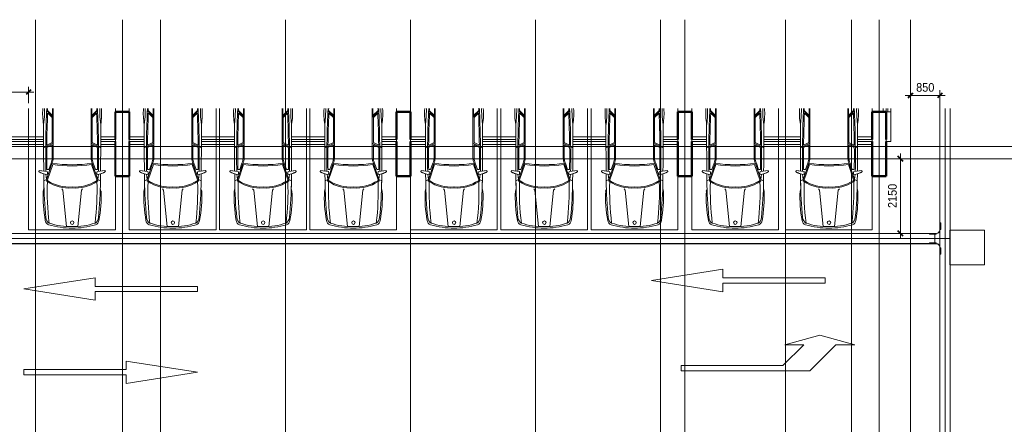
# Model space of a CAD drawing. Header units: millimetres. Extents: x 5617 to 102122, y -9330 to 63558.
# Tile 53 of 56: x 47260 to 75622, y 51895 to 63558. Entities that reach past the tile are written whole.
import ezdxf

# ---------------------------------------------------------------- set-up
doc = ezdxf.new("R2010")
doc.units = ezdxf.units.MM
for name, pattern in [('ADSK_Линия сетки', [25, 20, -2.5, 0, -2.5]), ('Линия сетки', [25, 20, -2.5, 0, -2.5]), ('Осевая', [14, 10, -2, 0, -2])]:
    doc.linetypes.add(name, pattern=pattern)
for name, color, linetype, lineweight in [('Кабельные лотки', 7, 'Continuous', 18), ('Обобщенные модели', 7, 'Continuous', 18), ('Окна', 7, 'Continuous', 18), ('Осевая линия', 7, 'Осевая', 18), ('Оси', 7, 'Continuous', 9), ('Парковка', 7, 'Continuous', 18), ('Перекрытия', 7, 'Continuous', 18), ('Размеры', 7, 'Continuous', 9), ('Размеры-100', 7, 'Continuous', 9), ('Соединительные детали кабельных лотков', 7, 'Continuous', 18), ('Стены разрез', 7, 'Continuous', 40), ('Элементы узлов', 7, 'Continuous', 18)]:
    doc.layers.add(name, color=color, linetype=linetype, lineweight=lineweight)
doc.styles.add('Arial', font='arial.ttf', dxfattribs={"width": 0.9, "height": 250})
doc.dimstyles.new('Основной_2_5_мм', dxfattribs={"dimscale": 304.8, "dimtxt": 255.06485, "dimasz": 0.463911, "dimexe": 0.492126, "dimexo": 0.492126, "dimgap": 0.098425, "dimtad": 1, "dimdec": 0, "dimdsep": 46, "dimtxsty": 'Arial', "dimblk1": 'OBLIQUE', "dimblk2": 'OBLIQUE', "dimsah": 1, "dimcen": 0.09, "dimdle": 0.492126, "dimazin": 2, "dimtfac": 1, "dimtdec": 4, "dimtix": 1, "dimtmove": 0, "dimatfit": 3, "dimfxl": 1, "dimtvp": 1, "dimtolj": 1, "dimtzin": 0, "dimlwd": 20, "dimlwe": 20, "dimarcsym": 2})

# ---------------------------------------------------------------- blocks, each defined once
blk = doc.blocks.new('105_Приямок_C крышкой - 1000x1000-4589793-МКСС_LB02_-11_400__Кабельные конструкции_Лотки_4')
at = {"layer": 'Обобщенные модели', "color": 254, "true_color": 0xcccccc}
for p, q in [((-500, -500), (-500, 500)), ((-500, 500), (500, 500)), ((500, 500), (500, -500)), ((500, -500), (-500, -500))]:
    blk.add_line(p, q, dxfattribs=at)
blk = doc.blocks.new('CP_ДШ_Hanytex_TopJoint 24C - CP_ДШ_Hanytex_TopJoint 24C-3950256-МКСС_LB02_-11_400__Кабельные конструкции_Лотки_4')
at = {"layer": 'Обобщенные модели', "color": 254, "true_color": 0xcccccc}
for p, q in [((6250, 110), (6151, 110)), ((6250, 25), (6151, 25)), ((6250, 110), (6250, -110)), ((6250, -25), (6250, 25)), ((6151, -25), (6250, -25)), ((6250, -110), (6151, -110))]:
    blk.add_line(p, q, dxfattribs=at)
blk = doc.blocks.new('CP_ДШ_Hanytex_TopJoint 24C_Половина - CP_ДШ_Hanytex_TopJoint 24C_Половина-3652637-МКСС_LB02_-11_400__Кабельные конструкции_Лотки_4')
at = {"layer": 'Обобщенные модели', "color": 254, "true_color": 0xcccccc}
for p, q in [((0, -25), (0, 110)), ((850, 110), (0, 110)), ((850, 110), (850, -25)), ((850, -25), (0, -25))]:
    blk.add_line(p, q, dxfattribs=at)
blk = doc.blocks.new('CP_ДШ_Hanytex_TopJoint 24C - CP_ДШ_Hanytex_TopJoint 24C-3950257-МКСС_LB02_-11_400__Кабельные конструкции_Лотки_4')
at = {"layer": 'Обобщенные модели', "color": 254, "true_color": 0xcccccc}
for p, q in [((0, -110), (0, 110)), ((432, 110), (0, 110)), ((432, 25), (0, 25)), ((0, 25), (0, -25)), ((3132, 110), (2076, 110)), ((3132, 25), (2076, 25)), ((5200, 110), (4776, 110)), ((5200, 25), (4776, 25)), ((5200, 110), (5200, -110)), ((5200, -25), (5200, 25)), ((0, -25), (432, -25)), ((432, -110), (0, -110)), ((2076, -25), (3132, -25)), ((3132, -110), (2076, -110)), ((4776, -25), (5200, -25)), ((5200, -110), (4776, -110))]:
    blk.add_line(p, q, dxfattribs=at)
blk = doc.blocks.new('CP_ДШ_Hanytex_TopJoint 24C - CP_ДШ_Hanytex_TopJoint 24C-3950258-МКСС_LB02_-11_400__Кабельные конструкции_Лотки_4')
at = {"layer": 'Обобщенные модели', "color": 254, "true_color": 0xcccccc}
for p, q in [((0, -110), (0, 110)), ((432, 110), (0, 110)), ((432, 25), (0, 25)), ((0, 25), (0, -25)), ((3032, 110), (2076, 110)), ((3032, 25), (2076, 25)), ((5632, 110), (4676, 110)), ((5632, 25), (4676, 25)), ((7700, 110), (7276, 110)), ((7700, 25), (7276, 25)), ((7700, 110), (7700, -110)), ((7700, -25), (7700, 25)), ((0, -25), (432, -25)), ((432, -110), (0, -110)), ((2076, -25), (3032, -25)), ((3032, -110), (2076, -110)), ((4676, -25), (5632, -25)), ((5632, -110), (4676, -110)), ((7276, -25), (7700, -25)), ((7700, -110), (7276, -110))]:
    blk.add_line(p, q, dxfattribs=at)
blk = doc.blocks.new('CP_ДШ_Hanytex_TopJoint 24C - CP_ДШ_Hanytex_TopJoint 24C-3950259-МКСС_LB02_-11_400__Кабельные конструкции_Лотки_4')
at = {"layer": 'Обобщенные модели', "color": 254, "true_color": 0xcccccc}
for p, q in [((0, -110), (0, 110)), ((3932, 110), (0, 110)), ((3932, 25), (0, 25)), ((0, 25), (0, -25)), ((6000, 110), (5576, 110)), ((6000, 25), (5576, 25)), ((6000, 110), (6000, -110)), ((6000, -25), (6000, 25)), ((0, -25), (3932, -25)), ((3932, -110), (0, -110)), ((5576, -25), (6000, -25)), ((6000, -110), (5576, -110))]:
    blk.add_line(p, q, dxfattribs=at)
blk = doc.blocks.new('199_Парковочные места 3 класса и МГН - Средний класс-5604842-МКСС_LB02_-11_400__Кабельные конструкции_Лотки_4')
at = {"layer": 'Парковка', "color": 254, "true_color": 0xcccccc}
for p, q in [((0, 3499), (0, 0)), ((2500, 0), (2500, 3499)), ((0, 0), (2500, 0))]:
    blk.add_line(p, q, dxfattribs=at)
at = {"layer": 'Элементы узлов', "color": 254, "true_color": 0xcccccc}
for p, q in [((459, 3499), (453, 3260)), ((708, 3249), (522, 3435)), ((688, 3297), (542, 3443)), ((688, 3297), (688, 3499)), ((708, 2069), (708, 3499)), ((1800, 2069), (1800, 3499)), ((1800, 3249), (1986, 3435)), ((1820, 3297), (1820, 3499)), ((1820, 3297), (1966, 3443)), ((2049, 3499), (2054, 3260)), ((453, 3260), (432, 3033)), ((678, 3237), (549, 3366)), ((678, 2516), (678, 3237)), ((1830, 3237), (1959, 3366)), ((1830, 2516), (1830, 3237)), ((2054, 3260), (2076, 3033)), ((708, 2497), (432, 2363)), ((678, 2449), (523, 2374)), ((678, 2516), (524, 2441)), ((678, 2069), (678, 2449)), ((1800, 2497), (2076, 2363)), ((1830, 2516), (1984, 2441)), ((1830, 2069), (1830, 2449)), ((1830, 2449), (1984, 2374)), ((298, 1678), (308, 1707)), ((298, 1678), (308, 1707)), ((308, 1707), (536, 1683)), ((308, 1707), (435, 1693)), ((515, 1453), (673, 1914)), ((580, 1736), (525, 1736)), ((543, 1440), (693, 1881)), ((580, 1736), (645, 1925)), ((1965, 1440), (1814, 1881)), ((1992, 1453), (1835, 1914)), ((1927, 1736), (1863, 1925)), ((1927, 1736), (1983, 1736)), ((2200, 1707), (1972, 1683)), ((2072, 1693), (2200, 1707)), ((2210, 1678), (2200, 1707)), ((2200, 1707), (2210, 1678)), ((436, 1612), (438, 1418)), ((438, 1418), (436, 1612)), ((515, 1453), (438, 1418)), ((515, 1453), (497, 1605)), ((1992, 1453), (2011, 1605)), ((1992, 1453), (2070, 1418)), ((2072, 1612), (2070, 1418)), ((2072, 1612), (2070, 1418)), ((422, 1114), (442, 1185)), ((422, 1114), (442, 1185)), ((953, 1186), (984, 1142)), ((984, 1142), (1090, 99)), ((1524, 1142), (1418, 99)), ((1555, 1186), (1524, 1142)), ((2085, 1114), (2065, 1185)), ((2065, 1185), (2085, 1114))]:
    blk.add_line(p, q, dxfattribs=at)
blk.add_circle((1256, 208), 49.6, dxfattribs=at)
for centre, radius, start, end in [((2198, 3346), 1794, 175.116, 190.0508), ((2198, 3346), 1794, 175.116, 190.0508), ((30000, 2118), 29508, 177.3169, 180.8366), ((30000, 2118), 29488, 177.3151, 177.4243), ((-27492, 2118), 29488, 2.5757, 2.6849), ((-27492, 2118), 29508, 359.1634, 2.6831), ((310, 3346), 1794, 349.9492, 4.884), ((310, 3346), 1794, 349.9492, 4.884), ((30000, 2118), 29478, 177.5739, 179.3716), ((-27492, 2118), 29478, 0.6284, 2.4261), ((122295, 2694), 121864, 179.84038, 180.47042), ((122295, 2694), 121864, 179.84038, 180.47042), ((-119787, 2694), 121864, 359.52958, 0.15962), ((-119787, 2694), 121864, 359.52958, 0.15962), ((30000, 2118), 29478, 179.5021, 180.7418), ((-27492, 2118), 29478, 359.2582, 0.4979), ((308, 2078), 370, 335.614, 358.6829), ((308, 2078), 400, 335.8269, 358.7333), ((2200, 2078), 400, 181.2667, 204.1731), ((2200, 2078), 370, 181.3171, 204.386), ((1254, 6445), 4567, 262.6911, 277.3091), ((1254, 6445), 4597, 262.9967, 277.0036), ((546, 2020), 422, 234.0334, 268.6551), ((546, 2020), 422, 234.0334, 254.9198), ((12318, 1543), 11881, 180.5997, 185.7413), ((12318, 1543), 11881, 180.5997, 181.7231), ((555, 1432), 44.9, 152.0765, 249.8627), ((444, 1640), 101, 335.1844, 24.8156), ((555, 1432), 14.9, 145.3433, 249.8627), ((1953, 1432), 14.9, 280.8242, 34.6567), ((2064, 1640), 101, 155.1844, 204.8156), ((1953, 1432), 44.9, 290.1373, 27.9235), ((1962, 2020), 422, 271.3449, 305.9666), ((-9810, 1543), 11881, 354.2587, 359.4003), ((-9810, 1543), 11881, 358.2769, 359.4003), ((1962, 2020), 422, 285.0802, 305.9666), ((8358, 1141), 7822, 178.1805, 186.9391), ((1172, 2380), 1175, 237.4377, 273.9819), ((1172, 2380), 1145, 237.4377, 274.0864), ((1335, 2380), 1145, 265.9136, 302.7696), ((1335, 2380), 1175, 266.0181, 302.5623), ((-5850, 1141), 7822, 353.0609, 1.8195), ((3991, 937), 3573, 177.157, 190.805), ((3991, 937), 3573, 177.157, 190.805), ((-1483, 937), 3573, 349.195, 2.843), ((-1483, 937), 3573, 349.195, 2.843), ((710, 376), 215, 185.7413, 236.8444), ((1797, 376), 215, 303.1556, 354.2587), ((617, 279), 137, 184.9335, 253.1284), ((617, 279), 137, 184.9335, 253.1284), ((1254, 2377), 2329, 253.1284, 269.9999), ((1254, 2377), 2329, 253.1284, 269.9999), ((1178, 1869), 1772, 250.7131, 272.4464), ((1329, 1869), 1772, 267.5536, 289.2869), ((1254, 2377), 2329, 270.0001, 286.8716), ((1254, 2377), 2329, 270.0001, 286.8716), ((1890, 279), 137, 286.8716, 355.0665), ((1890, 279), 137, 286.8716, 355.0665)]:
    blk.add_arc(centre, radius, start, end, dxfattribs=at)
blk = doc.blocks.new('199_Паркинг_Дорожная разметка - Стрелка_Прямое_Движение-4798525-МКСС_LB02_-11_400__Кабельные конструкции_Лотки_4')
at = {"layer": 'Парковка', "color": 254, "true_color": 0xcccccc}
for p, q in [((0, 2504), (-324, 450)), ((324, 450), (0, 2504)), ((-324, 450), (-75, 450)), ((-75, 450), (-75, -2500)), ((75, -2500), (75, 450)), ((75, 450), (324, 450)), ((-75, -2500), (75, -2500))]:
    blk.add_line(p, q, dxfattribs=at)
blk = doc.blocks.new('199_Паркинг_Дорожная разметка - Стрелка_Поворот-V44-МКСС_LB02_-11_400__Кабельные конструкции_Лотки_4')
at = {"layer": 'Парковка', "color": 254, "true_color": 0xcccccc}
for p, q in [((-535, 2500), (-385, 2500)), ((-535, -1200), (-535, 2500)), ((-385, 2500), (-385, -430)), ((-385, -430), (215, -1030)), ((215, -480), (495, -1490)), ((215, -1030), (215, -480)), ((215, -1950), (-535, -1200)), ((495, -1490), (215, -2500)), ((215, -2500), (215, -1950))]:
    blk.add_line(p, q, dxfattribs=at)
blk = doc.blocks.new('135_SLK_GD_AR_rvt-1-МКСС_LB02_-11_400__Кабельные конструкции_Лотки_4')
at = {"layer": 'Перекрытия', "color": 254, "true_color": 0xcccccc}
for p, q in [((103050, 60185), (103050, 60900)), ((103050, 60900), (103450, 60900)), ((103450, 60900), (103450, 60185)), ((111150, 60185), (111150, 60900)), ((111150, 60900), (111550, 60900)), ((111550, 60900), (111550, 60185)), ((119250, 60185), (119250, 60900)), ((119250, 60900), (119650, 60900)), ((119650, 60900), (119650, 60185)), ((124850, 60185), (124850, 60900)), ((124850, 60900), (125165, 60900)), ((103050, 59050), (103050, 59965)), ((103450, 59965), (103450, 59050)), ((111150, 59050), (111150, 59965)), ((111550, 59965), (111550, 59050)), ((119250, 59050), (119250, 59965)), ((119650, 59965), (119650, 59050)), ((124850, 59050), (124850, 59965)), ((125250, 60050), (125250, 59050)), ((103450, 59050), (103050, 59050)), ((111550, 59050), (111150, 59050)), ((119650, 59050), (119250, 59050)), ((125250, 59050), (124850, 59050)), ((127085, 57490), (128085, 57490)), ((127085, 56490), (127085, 57490)), ((128085, 57490), (128085, 56490)), ((128085, 56490), (127085, 56490))]:
    blk.add_line(p, q, dxfattribs=at)
at = {"layer": 'Стены разрез', "color": 254, "true_color": 0xcccccc}
for p, q in [((103050, 60902), (103048, 60902)), ((103048, 60902), (103048, 60100)), ((103452, 60902), (103050, 60902)), ((103050, 60100), (103050, 60900)), ((103050, 60900), (103450, 60900)), ((103450, 60900), (103450, 60100)), ((103452, 60900), (103452, 60902)), ((103452, 60100), (103452, 60900)), ((111150, 60902), (111148, 60902)), ((111148, 60902), (111148, 60100)), ((111552, 60902), (111150, 60902)), ((111150, 60100), (111150, 60900)), ((111150, 60900), (111550, 60900)), ((111550, 60900), (111550, 60100)), ((111552, 60900), (111552, 60902)), ((111552, 60100), (111552, 60900)), ((119250, 60902), (119248, 60902)), ((119248, 60902), (119248, 60100)), ((119652, 60902), (119250, 60902)), ((119250, 60100), (119250, 60900)), ((119250, 60900), (119650, 60900)), ((119650, 60900), (119650, 60100)), ((119652, 60900), (119652, 60902)), ((119652, 60100), (119652, 60900)), ((124850, 60902), (124848, 60902)), ((124848, 60902), (124848, 60100)), ((125252, 60902), (124850, 60902)), ((124850, 60100), (124850, 60900)), ((124850, 60900), (125250, 60900)), ((125250, 60900), (125250, 60100)), ((125252, 60900), (125252, 60902)), ((125252, 60100), (125252, 60900)), ((103048, 60100), (103050, 60100)), ((103050, 60050), (103048, 60050)), ((103048, 60050), (103048, 59048)), ((103050, 59050), (103050, 60050)), ((103450, 60100), (103452, 60100)), ((103450, 60050), (103450, 59050)), ((103452, 60050), (103450, 60050)), ((103452, 59048), (103452, 60050)), ((111148, 60100), (111150, 60100)), ((111150, 60050), (111148, 60050)), ((111148, 60050), (111148, 59048)), ((111150, 59050), (111150, 60050)), ((111550, 60100), (111552, 60100)), ((111550, 60050), (111550, 59050)), ((111552, 60050), (111550, 60050)), ((111552, 59048), (111552, 60050)), ((119248, 60100), (119250, 60100)), ((119250, 60050), (119248, 60050)), ((119248, 60050), (119248, 59048)), ((119250, 59050), (119250, 60050)), ((119650, 60100), (119652, 60100)), ((119650, 60050), (119650, 59050)), ((119652, 60050), (119650, 60050)), ((119652, 59048), (119652, 60050)), ((124848, 60100), (124850, 60100)), ((124850, 60050), (124848, 60050)), ((124848, 60050), (124848, 59048)), ((124850, 59050), (124850, 60050)), ((125250, 60100), (125252, 60100)), ((125250, 60050), (125250, 59050)), ((125252, 60050), (125250, 60050)), ((125252, 59048), (125252, 60050)), ((103048, 59048), (103050, 59048)), ((103450, 59050), (103050, 59050)), ((103050, 59048), (103450, 59048)), ((103450, 59048), (103452, 59048)), ((111148, 59048), (111150, 59048)), ((111550, 59050), (111150, 59050)), ((111150, 59048), (111550, 59048)), ((111550, 59048), (111552, 59048)), ((119248, 59048), (119250, 59048)), ((119650, 59050), (119250, 59050)), ((119250, 59048), (119650, 59048)), ((119650, 59048), (119652, 59048)), ((124848, 59048), (124850, 59048)), ((125250, 59050), (124850, 59050)), ((124850, 59048), (125250, 59048)), ((125250, 59048), (125252, 59048))]:
    blk.add_line(p, q, dxfattribs=at)
at = {"layer": 'Обобщенные модели', "color": 254, "lineweight": 18, "true_color": 0xcccccc}
for name, p, rotation in [('CP_ДШ_Hanytex_TopJoint 24C - CP_ДШ_Hanytex_TopJoint 24C-3950256-МКСС_LB02_-11_400__Кабельные конструкции_Лотки_4', (125275, 67150), 269.9999999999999), ('CP_ДШ_Hanytex_TopJoint 24C_Половина - CP_ДШ_Hanytex_TopJoint 24C_Половина-3652637-МКСС_LB02_-11_400__Кабельные конструкции_Лотки_4', (125275, 60900), 269.9999999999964)]:
    blk.add_blockref(name, p, dxfattribs=dict(at, rotation=rotation))
for name, p in [('CP_ДШ_Hanytex_TopJoint 24C - CP_ДШ_Hanytex_TopJoint 24C-3950259-МКСС_LB02_-11_400__Кабельные конструкции_Лотки_4', (97050, 60075)), ('CP_ДШ_Hanytex_TopJoint 24C - CP_ДШ_Hanytex_TopJoint 24C-3950258-МКСС_LB02_-11_400__Кабельные конструкции_Лотки_4', (103450, 60075)), ('CP_ДШ_Hanytex_TopJoint 24C - CP_ДШ_Hanytex_TopJoint 24C-3950258-МКСС_LB02_-11_400__Кабельные конструкции_Лотки_4', (111550, 60075)), ('CP_ДШ_Hanytex_TopJoint 24C - CP_ДШ_Hanytex_TopJoint 24C-3950257-МКСС_LB02_-11_400__Кабельные конструкции_Лотки_4', (119650, 60075))]:
    blk.add_blockref(name, p, dxfattribs=at)
at = {"layer": 'Окна', "color": 254, "lineweight": 18, "true_color": 0xcccccc}
blk.add_blockref('105_Приямок_C крышкой - 1000x1000-4589793-МКСС_LB02_-11_400__Кабельные конструкции_Лотки_4', (127585, 56990), dxfattribs=at)
at = {"layer": 'Парковка', "color": 254, "lineweight": 18, "true_color": 0xcccccc}
for p in [(100550, 57500), (103450, 57500), (106050, 57500), (108650, 57500), (111550, 57500), (114150, 57500), (116750, 57500), (119650, 57500), (122350, 57500)]:
    blk.add_blockref('199_Парковочные места 3 класса и МГН - Средний класс-5604842-МКСС_LB02_-11_400__Кабельные конструкции_Лотки_4', p, dxfattribs=at)
for name, p, rotation in [('199_Паркинг_Дорожная разметка - Стрелка_Прямое_Движение-4798525-МКСС_LB02_-11_400__Кабельные конструкции_Лотки_4', (120999, 56040), 89.9999999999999), ('199_Паркинг_Дорожная разметка - Стрелка_Прямое_Движение-4798525-МКСС_LB02_-11_400__Кабельные конструкции_Лотки_4', (102916, 55796), 89.9999999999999), ('199_Паркинг_Дорожная разметка - Стрелка_Поворот-V44-МКСС_LB02_-11_400__Кабельные конструкции_Лотки_4', (121849, 53974), 89.9999999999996), ('199_Паркинг_Дорожная разметка - Стрелка_Прямое_Движение-4798525-МКСС_LB02_-11_400__Кабельные конструкции_Лотки_4', (102912, 53396), 269.9999999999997)]:
    blk.add_blockref(name, p, dxfattribs=dict(at, rotation=rotation))
blk = doc.blocks.new('OSTEC_CT - ЛН_ ЛП - ОГП - Тройник - ZS - Цинкование по методу Сендзимира-1209897-МКСС_LB02_-11_400__Кабельные конструкции_Лотки_4')
at = {"layer": 'Осевая линия'}
blk.add_line((0, -300), (0, 0), dxfattribs=at)
at = {"layer": 'Соединительные детали кабельных лотков', "color": 96, "true_color": 0x008000}
for p, q in [((-1, 147), (-1, 150)), ((-1, 150), (1, 150)), ((-1, 150), (1, 150)), ((-1, -147), (-1, 147)), ((1, 147), (-1, 147)), ((-1, 147), (1, 147)), ((1, 150), (1, 147)), ((1, 147), (1, -147)), ((-250, -148), (-300, -148)), ((-300, -148), (-300, -150)), ((-300, -150), (-250, -150)), ((-150, -250), (-150, -300)), ((-148, -300), (-148, -250)), ((-1, -150), (1, -150)), ((147, -250), (147, -300)), ((150, -300), (150, -250)), ((300, -148), (250, -148)), ((250, -150), (300, -150)), ((300, -150), (300, -148)), ((-150, -300), (-148, -300)), ((147, -300), (150, -300))]:
    blk.add_line(p, q, dxfattribs=at)
for centre, radius, start, end in [((-250, -250), 102, 360, 90), ((-250, -250), 100, 0, 90), ((250, -250), 102, 90, 180), ((250, -250), 100, 90, 180)]:
    blk.add_arc(centre, radius, start, end, dxfattribs=at)
blk = doc.blocks.new('OSTEC_U - ЛН_ ЛП - СЛУМ - OSTEC_U - ЛН_ ЛП - СЛУМ-1209915-МКСС_LB02_-11_400__Кабельные конструкции_Лотки_4')
at = {"layer": 'Соединительные детали кабельных лотков', "color": 96, "true_color": 0x008000}
for p, q in [((-95, 3), (-95, 25)), ((-95, 25), (95, 25)), ((-95, 0), (-95, 3)), ((-95, 3), (95, 3)), ((95, 25), (95, 3)), ((95, 3), (95, 0))]:
    blk.add_line(p, q, dxfattribs=at)
blk = doc.blocks.new('OSTEC_U - ЛН_ ЛП - СЛУМ - OSTEC_U - ЛН_ ЛП - СЛУМ-1209925-МКСС_LB02_-11_400__Кабельные конструкции_Лотки_4')
at = {"layer": 'Соединительные детали кабельных лотков', "color": 96, "true_color": 0x008000}
for p, q in [((-95, -3), (-95, 0)), ((-95, -25), (-95, -3)), ((95, -3), (-95, -3)), ((95, -25), (-95, -25)), ((95, 0), (95, -3)), ((95, -3), (95, -25))]:
    blk.add_line(p, q, dxfattribs=at)
blk = doc.blocks.new('OSTEC_U - ЛН_ ЛП - СЛУМ - OSTEC_U - ЛН_ ЛП - СЛУМ-V57-МКСС_LB02_-11_400__Кабельные конструкции_Лотки_4')
at = {"layer": 'Соединительные детали кабельных лотков', "color": 96, "true_color": 0x008000}
for p, q in [((-95, 3), (-95, 25)), ((-95, 25), (95, 25)), ((-95, 0), (-95, 3)), ((-95, 3), (95, 3)), ((95, 25), (95, 3)), ((95, 3), (95, 0))]:
    blk.add_line(p, q, dxfattribs=at)
blk = doc.blocks.new('OSTEC_U - ЛН_ ЛП - СЛУМ - OSTEC_U - ЛН_ ЛП - СЛУМ-V58-МКСС_LB02_-11_400__Кабельные конструкции_Лотки_4')
at = {"layer": 'Соединительные детали кабельных лотков', "color": 96, "true_color": 0x008000}
for p, q in [((-95, 3), (-95, 25)), ((-95, 25), (95, 25)), ((-95, 0), (-95, 3)), ((-95, 3), (95, 3)), ((95, 25), (95, 3)), ((95, 3), (95, 0))]:
    blk.add_line(p, q, dxfattribs=at)
blk = doc.blocks.new('DIMBLOCK3-МКСС_LB02_-11_400__Кабельные конструкции_Лотки_4')
at = {"layer": 'Размеры-100', "lineweight": 20, "transparency": 16777216}
for p, q in [((72767, 61377), (73917, 61377)), ((72917, 61377), (72917, 61527)), ((72917, 61377), (72917, 61327)), ((73767, 61377), (73767, 61527)), ((73767, 61377), (73767, 57401))]:
    blk.add_line(p, q, dxfattribs=at)
at = {"layer": 'Размеры-100', "lineweight": 40, "transparency": 16777216}
for p, q in [((72917, 61377), (72846, 61307)), ((72917, 61377), (72987, 61448)), ((73767, 61377), (73696, 61307)), ((73767, 61377), (73837, 61448))]:
    blk.add_line(p, q, dxfattribs=at)
at = {"layer": 'Размеры-100', "color": 0, "lineweight": 20, "transparency": 16777216, "insert": (73083, 61732), "char_height": 250, "width": 621.57, "attachment_point": 1, "line_spacing_factor": 0.941778, "style": 'Arial'}
blk.add_mtext('850', dxfattribs=at)
blk = doc.blocks.new('_Oblique')
at = {"color": 0, "linetype": 'ByBlock', "lineweight": -2}
blk.add_line((-0.5, -0.5), (0.5, 0.5), dxfattribs=at)
blk = doc.blocks.new('DIMBLOCK4-МКСС_LB02_-11_400__Кабельные конструкции_Лотки_4')
at = {"layer": 'Размеры-100', "lineweight": 40, "transparency": 16777216}
for p, q in [((72628, 59550), (72558, 59621)), ((72628, 59550), (72699, 59479)), ((72628, 57400), (72558, 57471)), ((72628, 57400), (72699, 57329))]:
    blk.add_line(p, q, dxfattribs=at)
at = {"layer": 'Размеры-100', "lineweight": 20, "transparency": 16777216}
for p, q in [((72628, 57250), (72628, 59700)), ((72628, 59550), (72478, 59550)), ((72628, 59550), (72678, 59550)), ((72628, 57400), (72478, 57400)), ((72628, 57400), (72678, 57400))]:
    blk.add_line(p, q, dxfattribs=at)
at = {"layer": 'Размеры-100', "color": 0, "lineweight": 20, "transparency": 16777216, "insert": (72274, 58130), "char_height": 250, "width": 828.76, "attachment_point": 1, "rotation": 90, "line_spacing_factor": 0.941778, "style": 'Arial'}
blk.add_mtext('2150', dxfattribs=at)
blk = doc.blocks.new('DIMBLOCK6-МКСС_LB02_-11_400__Кабельные конструкции_Лотки_4')
at = {"layer": 'Размеры-100', "lineweight": 20, "transparency": 16777216}
for p, q in [((44417, 61471), (44417, 61621)), ((47517, 61471), (47517, 61621)), ((44267, 61471), (47667, 61471)), ((44417, 61471), (44417, 59428)), ((47517, 61471), (47517, 61148))]:
    blk.add_line(p, q, dxfattribs=at)
at = {"layer": 'Размеры-100', "lineweight": 40, "transparency": 16777216}
for p, q in [((44417, 61471), (44346, 61400)), ((44417, 61471), (44487, 61542)), ((47517, 61471), (47446, 61400)), ((47517, 61471), (47587, 61542))]:
    blk.add_line(p, q, dxfattribs=at)
at = {"layer": 'Размеры-100', "color": 0, "lineweight": 20, "transparency": 16777216, "insert": (45621, 61825), "char_height": 250, "width": 828.76, "attachment_point": 1, "line_spacing_factor": 0.941778, "style": 'Arial'}
blk.add_mtext('3100', dxfattribs=at)

msp = doc.modelspace()

# ---------------------------------------------------------------- linework, layer by layer
at = {"layer": 'Кабельные лотки', "color": 96, "true_color": 0x008000}
for p, q in [((73766.7, 57251.1), (73766.7, 60999.2)), ((73769.3, 57251.1), (73769.3, 60999.2)), ((74064.2, 57251.1), (74064.2, 60999.2)), ((74066.7, 57251.1), (74066.7, 60999.2)), ((73616.7, 57400.1), (44267.7, 57400.1)), ((73616.7, 57397.6), (44267.7, 57397.6)), ((73616.7, 57400.1), (73616.7, 57397.6)), ((73616.7, 57372.6), (73616.7, 57127.6)), ((73616.7, 57102.7), (44267.7, 57102.7)), ((73616.7, 57100.1), (44267.7, 57100.1)), ((73616.7, 57102.7), (73616.7, 57100.1)), ((74066.7, 57251.1), (73766.7, 57251.1)), ((73766.7, 57249.1), (74066.7, 57249.1)), ((73766.7, 35005.3), (73766.7, 57249.1)), ((73769.3, 35005.3), (73769.3, 57249.1)), ((74064.2, 35005.3), (74064.2, 57249.1)), ((74066.7, 35005.3), (74066.7, 57249.1))]:
    msp.add_line(p, q, dxfattribs=at)
at = {"layer": 'Осевая линия'}
for p, q in [((73916.7, 57251.1), (73916.7, 60999.2)), ((73616.7, 57250.1), (44267.7, 57250.1)), ((73916.7, 35005.3), (73916.7, 57249.1))]:
    msp.add_line(p, q, dxfattribs=at)
at = {"layer": 'Оси', "linetype": 'Линия сетки'}
for p, q in [((47716.7, -8455.2), (47716.7, 63558.3)), ((50216.7, -8455.2), (50216.7, 63558.3)), ((51316.7, -8455.2), (51316.7, 63558.3)), ((54916.7, -8455.2), (54916.7, 63558.3)), ((58516.7, -8455.2), (58516.7, 63558.3)), ((62116.7, -8455.2), (62116.7, 63558.3)), ((65716.7, -8455.2), (65716.7, 63558.3)), ((66416.7, -8455.2), (66416.7, 63558.3)), ((69316.7, -8455.2), (69316.7, 63558.3)), ((71216.7, -8455.2), (71216.7, 63558.3)), ((72016.7, -8455.2), (72016.7, 63558.3)), ((72916.7, -8455.2), (72916.7, 63558.3))]:
    msp.add_line(p, q, dxfattribs=at)
at = {"layer": 'Оси', "linetype": 'ADSK_Линия сетки'}
for p, q in [((101274.3, 59900), (28269.9, 59900)), ((101274.3, 59550), (28269.9, 59550))]:
    msp.add_line(p, q, dxfattribs=at)

# ---------------------------------------------------------------- block references
at = {"lineweight": 5}
msp.add_blockref('135_SLK_GD_AR_rvt-1-МКСС_LB02_-11_400__Кабельные конструкции_Лотки_4', (-53033.3, 0), dxfattribs=at)
at = {"layer": 'Соединительные детали кабельных лотков', "color": 96, "true_color": 0x008000}
for name, p, rotation in [('OSTEC_U - ЛН_ ЛП - СЛУМ - OSTEC_U - ЛН_ ЛП - СЛУМ-1209915-МКСС_LB02_-11_400__Кабельные конструкции_Лотки_4', (73769.2, 57610.1), 270), ('OSTEC_U - ЛН_ ЛП - СЛУМ - OSTEC_U - ЛН_ ЛП - СЛУМ-V58-МКСС_LB02_-11_400__Кабельные конструкции_Лотки_4', (73566.7, 57397.6), 180), ('OSTEC_U - ЛН_ ЛП - СЛУМ - OSTEC_U - ЛН_ ЛП - СЛУМ-1209925-МКСС_LB02_-11_400__Кабельные конструкции_Лотки_4', (73769.2, 56890.1), 90)]:
    msp.add_blockref(name, p, dxfattribs=dict(at, rotation=rotation))
at = {"layer": 'Соединительные детали кабельных лотков', "rotation": 270}
msp.add_blockref('OSTEC_CT - ЛН_ ЛП - ОГП - Тройник - ZS - Цинкование по методу Сендзимира-1209897-МКСС_LB02_-11_400__Кабельные конструкции_Лотки_4', (73916.7, 57250.1), dxfattribs=at)
at = {"layer": 'Соединительные детали кабельных лотков', "color": 96, "true_color": 0x008000}
msp.add_blockref('OSTEC_U - ЛН_ ЛП - СЛУМ - OSTEC_U - ЛН_ ЛП - СЛУМ-V57-МКСС_LB02_-11_400__Кабельные конструкции_Лотки_4', (73566.7, 57102.6), dxfattribs=at)

# ---------------------------------------------------------------- dimensions: what is measured, and where the dimension line sits
at = {"layer": 'Размеры', "lineweight": 20}
for base, p1, p2, override, picture, middle in [((47516.7, 61470.9), (44416.7, 59277.5), (47516.7, 61570.9), {"dimpost": '<>', "dimfxl": 3856.118225}, 'DIMBLOCK6-МКСС_LB02_-11_400__Кабельные конструкции_Лотки_4', (45966.7, 61628.6)), ((73766.7, 61377.5), (72916.7, 61477.4), (73766.7, 57251.1), {"dimpost": '<>', "dimfxl": 4310.931106}, 'DIMBLOCK3-МКСС_LB02_-11_400__Кабельные конструкции_Лотки_4', (73341.7, 61535.1))]:
    dim = msp.add_linear_dim(base=base, p1=p1, p2=p2, dimstyle='Основной_2_5_мм', override=override, dxfattribs=at)
    dim.commit()
    dim.dimension.update_dxf_attribs({"geometry": picture, "text_midpoint": middle})
dim = msp.add_linear_dim(base=(72628.3, 59550), p1=(72528.3, 57400.1), p2=(72528.3, 59550), angle=90, dimstyle='Основной_2_5_мм', override={"dimpost": '<>', "dimfxl": 2149.861683}, dxfattribs=at)
dim.commit()
dim.dimension.update_dxf_attribs({"geometry": 'DIMBLOCK4-МКСС_LB02_-11_400__Кабельные конструкции_Лотки_4', "text_midpoint": (72470.7, 58475.1)})

doc.saveas('drawing.dxf')
